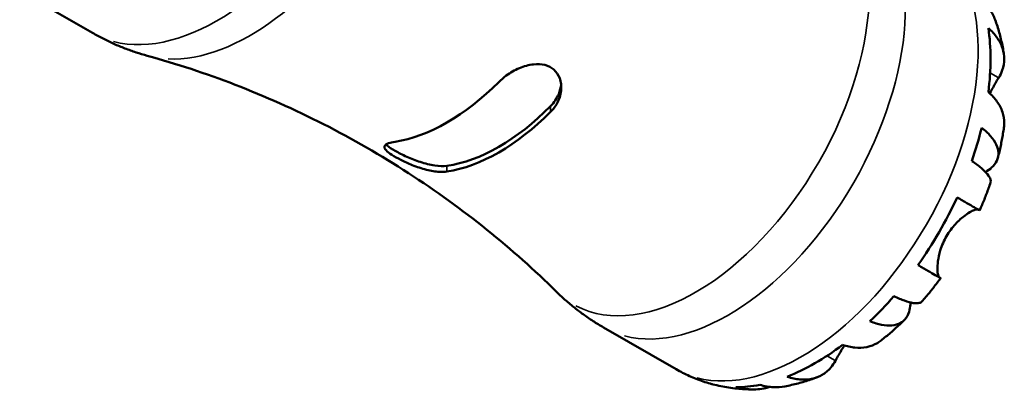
# Model space of a CAD drawing. Header units: millimetres. Extents: x -60 to 667, y 0 to 420.
# Tile 4 of 6: x 377 to 457, y 318 to 349. Entities that reach past the tile are written whole.
import ezdxf

# ---------------------------------------------------------------- set-up
doc = ezdxf.new("R2010")
doc.units = ezdxf.units.MM
doc.layers.add('Visible (ISO)', color=7, linetype='Continuous', lineweight=50)
doc.layers.add('Visible Narrow (ISO)', color=7, linetype='Continuous', lineweight=35)

msp = doc.modelspace()

# ---------------------------------------------------------------- linework, layer by layer
at = {"layer": 'Visible (ISO)'}
for p, q in [((376.788, 351.651), (382.742, 348.222)), ((424.573, 324.133), (430.528, 320.704))]:
    msp.add_line(p, q, dxfattribs=at)
for centre, major_axis, start_param, end_param in [((441.889, 337.818), (10.15, 17.625), 5.337859, 5.653848), ((411.766, 355.164), (8.714, 15.131), 3.574283, 4.275831), ((416.009, 352.721), (-8.44, -14.656), 0.420788, 1.146141), ((416.009, 352.721), (-8.714, -15.131), 0.43269, 1.134239), ((441.889, 337.818), (10.15, 17.625), 5.029592, 5.176716), ((441.889, 337.818), (10.15, 17.625), 4.552461, 4.86845), ((441.889, 337.818), (10.15, 17.625), 4.244194, 4.391318), ((441.889, 337.818), (10.15, 17.625), 3.767063, 4.083052), ((441.889, 337.818), (-10.15, -17.625), 0.145125, 0.156061), ((441.889, 337.818), (-10.15, -17.625), 0.317203, 0.464327)]:
    msp.add_ellipse(centre, major_axis=major_axis, ratio=0.578093, start_param=start_param, end_param=end_param, dxfattribs=at)
for points, knots in [([(456.697, 349.162), (456.588, 349.476), (456.439, 349.774), (456.082, 350.327), (455.835, 350.626), (455.544, 350.898)], [4.3338657, 4.3338657, 4.3338657, 4.3338657, 4.4638373, 4.4638373, 4.6079695, 4.6079695, 4.6079695, 4.6079695]), ([(456.698, 349.162), (456.758, 348.987), (456.816, 348.812), (456.923, 348.461), (456.974, 348.285), (457.068, 347.934), (457.112, 347.758), (457.193, 347.407), (457.231, 347.232), (457.3, 346.881), (457.332, 346.706), (457.36, 346.531)], [1.2479605, 1.2479605, 1.2479605, 1.2479605, 1.2781373, 1.2781373, 1.3083141, 1.3083141, 1.338491, 1.338491, 1.3686678, 1.3686678, 1.3988446, 1.3988446, 1.3988446, 1.3988446]), ([(456.091, 348.612), (456.376, 348.363), (456.616, 348.097), (456.985, 347.58), (457.145, 347.282), (457.351, 346.673), (457.398, 346.363), (457.394, 345.79), (457.342, 345.476), (457.158, 344.957), (457.057, 344.749), (456.938, 344.554)], [0.1517835, 0.1517835, 0.1517835, 0.1517835, 0.2945318, 0.2945318, 0.4427257, 0.4427257, 0.5909197, 0.5909197, 0.7409091, 0.7409091, 0.8438642, 0.8438642, 0.8438642, 0.8438642]), ([(387.227, 346.352), (386.922, 346.436), (386.616, 346.528), (386.007, 346.728), (385.703, 346.837), (385.098, 347.07), (384.797, 347.195), (384.199, 347.461), (383.903, 347.603), (383.317, 347.901), (383.027, 348.058), (382.742, 348.222)], [3.775588, 3.775588, 3.775588, 3.775588, 3.8054818, 3.8054818, 3.8353756, 3.8353756, 3.8652694, 3.8652694, 3.8951633, 3.8951633, 3.9250571, 3.9250571, 3.9250571, 3.9250571]), ([(387.227, 346.352), (389.598, 345.702), (392.018, 344.911), (396.863, 343.042), (399.287, 341.964), (404.044, 339.543), (406.375, 338.201), (410.856, 335.302), (413.005, 333.746), (417.054, 330.494), (418.953, 328.798), (420.705, 327.073)], [3.775588, 3.775588, 3.775588, 3.775588, 3.8353756, 3.8353756, 3.8951633, 3.8951633, 3.9549509, 3.9549509, 4.0147386, 4.0147386, 4.0745263, 4.0745263, 4.0745263, 4.0745263]), ([(416.009, 344.202), (416.194, 344.387), (416.402, 344.562), (416.955, 344.963), (417.318, 345.171), (418.074, 345.493), (418.466, 345.606), (419.177, 345.686), (419.494, 345.673), (420.063, 345.526), (420.309, 345.4), (420.732, 345.034), (420.894, 344.794), (421.118, 344.204), (421.155, 343.849), (421.076, 343.141), (420.963, 342.789), (420.643, 342.209), (420.465, 341.971), (420.252, 341.758)], [-1.1156334, -1.1156334, -1.1156334, -1.1156334, -1.0318478, -1.0318478, -0.9081449, -0.9081449, -0.7837325, -0.7837325, -0.6780258, -0.6780258, -0.5766921, -0.5766921, -0.4677216, -0.4677216, -0.3399056, -0.3399056, -0.2144476, -0.2144476, -0.1180531, -0.1180531, -0.1180531, -0.1180531]), ([(456.938, 344.554), (456.926, 344.533), (456.914, 344.513), (456.833, 344.379), (456.759, 344.256), (456.615, 344.009), (456.547, 343.89), (456.394, 343.618), (456.31, 343.464), (456.22, 343.293), (456.215, 343.283), (456.21, 343.273)], [-0.5194186, -0.5194186, -0.5194186, -0.5194186, -0.5081412, -0.5081412, -0.4474611, -0.4474611, -0.3968975, -0.3968975, -0.338429, -0.338429, -0.3349335, -0.3349335, -0.3349335, -0.3349335]), ([(421.117, 344.009), (421.09, 343.75), (421.023, 343.481), (420.762, 342.86), (420.528, 342.517), (420.252, 342.237)], [0.2628602, 0.2628602, 0.2628602, 0.2628602, 0.3524001, 0.3524001, 0.4777458, 0.4777458, 0.4777458, 0.4777458]), ([(457.367, 340.477), (457.386, 340.603), (457.395, 340.727), (457.398, 341.13), (457.351, 341.441), (457.145, 342.05), (456.985, 342.348), (456.616, 342.864), (456.376, 343.13), (456.091, 343.38)], [4.223088, 4.223088, 4.223088, 4.223088, 4.2851685, 4.2851685, 4.4333624, 4.4333624, 4.5815563, 4.5815563, 4.7243047, 4.7243047, 4.7243047, 4.7243047]), ([(455.544, 340.464), (455.835, 340.235), (456.082, 340.001), (456.463, 339.564), (456.629, 339.321), (456.852, 338.843), (456.908, 338.609), (456.923, 338.192), (456.884, 337.971), (456.692, 337.557), (456.541, 337.364), (456.227, 337.077), (456.058, 336.954), (455.859, 336.839)], [0.1517731, 0.1517731, 0.1517731, 0.1517731, 0.2959053, 0.2959053, 0.44402, 0.44402, 0.5921347, 0.5921347, 0.7405595, 0.7405595, 0.8889844, 0.8889844, 1.0006265, 1.0006265, 1.0006265, 1.0006265]), ([(457.368, 340.477), (457.344, 340.311), (457.318, 340.145), (457.262, 339.814), (457.233, 339.649), (457.17, 339.319), (457.137, 339.154), (457.068, 338.826), (457.032, 338.662), (456.956, 338.335), (456.916, 338.172), (456.875, 338.009)], [1.7524365, 1.7524365, 1.7524365, 1.7524365, 1.7821253, 1.7821253, 1.8118142, 1.8118142, 1.8415031, 1.8415031, 1.8711919, 1.8711919, 1.9008808, 1.9008808, 1.9008808, 1.9008808]), ([(411.766, 336.872), (411.581, 336.844), (411.374, 336.836), (410.821, 336.867), (410.458, 336.93), (409.702, 337.124), (409.309, 337.256), (408.598, 337.539), (408.282, 337.682), (407.712, 337.969), (407.466, 338.107), (407.043, 338.378), (406.881, 338.505), (406.658, 338.749), (406.621, 338.86), (406.7, 339.048), (406.813, 339.126), (407.132, 339.241), (407.311, 339.283), (407.524, 339.315)], [-1.1156334, -1.1156334, -1.1156334, -1.1156334, -1.0318478, -1.0318478, -0.9081449, -0.9081449, -0.7837325, -0.7837325, -0.6780258, -0.6780258, -0.5766921, -0.5766921, -0.4677216, -0.4677216, -0.3399056, -0.3399056, -0.2144476, -0.2144476, -0.1180531, -0.1180531, -0.1180531, -0.1180531]), ([(411.766, 337.351), (411.49, 337.313), (411.143, 337.321), (410.384, 337.433), (409.973, 337.537), (409.23, 337.778), (408.845, 337.927), (408.126, 338.247), (407.791, 338.418), (407.256, 338.726), (407.029, 338.879), (406.846, 339.041), (406.818, 339.069), (406.792, 339.096)], [0.4619053, 0.4619053, 0.4619053, 0.4619053, 0.5872511, 0.5872511, 0.7125969, 0.7125969, 0.826124, 0.826124, 0.9396512, 0.9396512, 1.0531783, 1.0531783, 1.0773153, 1.0773153, 1.0773153, 1.0773153]), ([(456.273, 335.98), (456.298, 336.056), (456.296, 336.142), (456.238, 336.35), (456.155, 336.497), (455.887, 336.823), (455.702, 337.002), (455.293, 337.344), (455.034, 337.538), (454.735, 337.74)], [4.0581768, 4.0581768, 4.0581768, 4.0581768, 4.1676079, 4.1676079, 4.3157226, 4.3157226, 4.4638373, 4.4638373, 4.6079695, 4.6079695, 4.6079695, 4.6079695]), ([(456.273, 335.98), (456.221, 335.826), (456.167, 335.672), (456.057, 335.365), (456, 335.212), (455.884, 334.907), (455.825, 334.756), (455.704, 334.452), (455.642, 334.301), (455.516, 334), (455.451, 333.85), (455.385, 333.701)], [2.0254068, 2.0254068, 2.0254068, 2.0254068, 2.0540885, 2.0540885, 2.0827701, 2.0827701, 2.1114518, 2.1114518, 2.1401334, 2.1401334, 2.168815, 2.168815, 2.168815, 2.168815]), ([(453.532, 334.761), (453.838, 334.585), (454.11, 334.428), (454.557, 334.172), (454.769, 334.05), (455.1, 333.861), (455.219, 333.794), (455.35, 333.72), (455.385, 333.7), (455.385, 333.701)], [0.1517835, 0.1517835, 0.1517835, 0.1517835, 0.2945318, 0.2945318, 0.4427257, 0.4427257, 0.5909197, 0.5909197, 0.7171211, 0.7171211, 0.7171211, 0.7171211]), ([(455.254, 333.774), (455.237, 333.778), (455.218, 333.781), (455.141, 333.781), (455.071, 333.768), (454.901, 333.711), (454.803, 333.668), (454.54, 333.53), (454.368, 333.422), (453.929, 333.099), (453.659, 332.863), (453.128, 332.287), (452.876, 331.95), (452.665, 331.585)], [-0.4965316, -0.4965316, -0.4965316, -0.4965316, -0.4692739, -0.4692739, -0.4027296, -0.4027296, -0.3375441, -0.3375441, -0.2486094, -0.2486094, -0.1267417, -0.1267417, 0, 0, 0, 0]), ([(452.665, 331.585), (452.56, 331.404), (452.467, 331.218), (452.296, 330.827), (452.222, 330.624), (452.065, 330.114), (452.002, 329.815), (451.93, 329.287), (451.917, 329.061), (451.923, 328.736), (451.934, 328.621), (451.966, 328.434), (451.987, 328.362), (452.035, 328.264), (452.06, 328.234), (452.087, 328.218)], [0, 0, 0, 0, 0.0626039, 0.0626039, 0.1294602, 0.1294602, 0.2322761, 0.2322761, 0.3276608, 0.3276608, 0.3943951, 0.3943951, 0.4598172, 0.4598172, 0.5164309, 0.5164309, 0.5164309, 0.5164309]), ([(452.087, 328.218), (452.139, 328.187), (452.172, 328.167), (452.197, 328.151), (452.161, 328.171), (452.019, 328.251), (451.9, 328.319), (451.569, 328.508), (451.357, 328.63), (450.91, 328.886), (450.638, 329.042), (450.332, 329.218)], [4.0321758, 4.0321758, 4.0321758, 4.0321758, 4.1351309, 4.1351309, 4.2851203, 4.2851203, 4.4333143, 4.4333143, 4.5815082, 4.5815082, 4.7242565, 4.7242565, 4.7242565, 4.7242565]), ([(452.185, 328.158), (452.089, 328.026), (451.991, 327.896), (451.794, 327.636), (451.694, 327.506), (451.492, 327.25), (451.39, 327.123), (451.184, 326.87), (451.079, 326.745), (450.869, 326.496), (450.763, 326.372), (450.656, 326.25)], [2.5435492, 2.5435492, 2.5435492, 2.5435492, 2.5722321, 2.5722321, 2.6009151, 2.6009151, 2.629598, 2.629598, 2.6582809, 2.6582809, 2.6869639, 2.6869639, 2.6869639, 2.6869639]), ([(424.573, 324.133), (424.288, 324.297), (424.007, 324.469), (423.455, 324.826), (423.184, 325.012), (422.654, 325.395), (422.394, 325.592), (421.889, 325.999), (421.642, 326.207), (421.163, 326.634), (420.931, 326.852), (420.705, 327.073)], [3.9250571, 3.9250571, 3.9250571, 3.9250571, 3.9549509, 3.9549509, 3.9848448, 3.9848448, 4.0147386, 4.0147386, 4.0446324, 4.0446324, 4.0745263, 4.0745263, 4.0745263, 4.0745263]), ([(448.354, 326.688), (448.68, 326.531), (448.977, 326.406), (449.48, 326.225), (449.728, 326.155), (450.146, 326.089), (450.315, 326.092), (450.526, 326.148), (450.601, 326.19), (450.655, 326.25)], [0.1517731, 0.1517731, 0.1517731, 0.1517731, 0.2959053, 0.2959053, 0.44402, 0.44402, 0.5921347, 0.5921347, 0.7010969, 0.7010969, 0.7010969, 0.7010969]), ([(449.71, 326.168), (449.708, 325.947), (449.686, 325.745), (449.595, 325.332), (449.502, 325.103), (449.238, 324.728), (449.066, 324.582), (448.696, 324.384), (448.464, 324.314), (447.937, 324.265), (447.642, 324.287), (447.072, 324.396), (446.746, 324.491), (446.401, 324.628)], [3.7624442, 3.7624442, 3.7624442, 3.7624442, 3.8707592, 3.8707592, 4.019184, 4.019184, 4.1676089, 4.1676089, 4.3157236, 4.3157236, 4.4638383, 4.4638383, 4.6079705, 4.6079705, 4.6079705, 4.6079705]), ([(449.198, 324.714), (449.078, 324.597), (448.956, 324.481), (448.711, 324.252), (448.587, 324.139), (448.337, 323.914), (448.211, 323.804), (447.956, 323.585), (447.828, 323.477), (447.568, 323.263), (447.438, 323.158), (447.306, 323.054)], [2.8115339, 2.8115339, 2.8115339, 2.8115339, 2.8412346, 2.8412346, 2.8709352, 2.8709352, 2.9006359, 2.9006359, 2.9303365, 2.9303365, 2.9600372, 2.9600372, 2.9600372, 2.9600372]), ([(444.302, 322.652), (444.212, 322.509), (444.127, 322.369), (443.949, 322.07), (443.859, 321.914), (443.702, 321.639), (443.635, 321.517), (443.574, 321.406)], [-1.8737293, -1.8737293, -1.8737293, -1.8737293, -1.8197306, -1.8197306, -1.7537673, -1.7537673, -1.6939957, -1.6939957, -1.6939957, -1.6939957]), ([(444.152, 322.7), (444.511, 322.579), (444.862, 322.506), (445.495, 322.446), (445.834, 322.458), (446.465, 322.586), (446.758, 322.702), (447.106, 322.907), (447.207, 322.976), (447.305, 323.054)], [0.1517835, 0.1517835, 0.1517835, 0.1517835, 0.2945318, 0.2945318, 0.4427257, 0.4427257, 0.5909197, 0.5909197, 0.6519728, 0.6519728, 0.6519728, 0.6519728]), ([(443.574, 321.406), (443.464, 321.204), (443.333, 321.012), (442.975, 320.591), (442.728, 320.388), (442.233, 320.096), (441.94, 319.98), (441.308, 319.852), (440.969, 319.84), (440.336, 319.9), (439.986, 319.973), (439.626, 320.094)], [4.0322243, 4.0322243, 4.0322243, 4.0322243, 4.1351794, 4.1351794, 4.2851688, 4.2851688, 4.4333627, 4.4333627, 4.5815566, 4.5815566, 4.724305, 4.724305, 4.724305, 4.724305]), ([(433.32, 319.53), (433.127, 319.584), (432.936, 319.643), (432.554, 319.771), (432.364, 319.84), (431.987, 319.987), (431.8, 320.065), (431.43, 320.232), (431.246, 320.32), (430.883, 320.505), (430.704, 320.603), (430.528, 320.704)], [3.7799318, 3.7799318, 3.7799318, 3.7799318, 3.8089569, 3.8089569, 3.8379819, 3.8379819, 3.867007, 3.867007, 3.8960321, 3.8960321, 3.9250571, 3.9250571, 3.9250571, 3.9250571]), ([(442.057, 320.04), (441.891, 319.978), (441.723, 319.917), (441.384, 319.803), (441.213, 319.748), (440.867, 319.643), (440.693, 319.594), (440.341, 319.5), (440.163, 319.456), (439.804, 319.375), (439.623, 319.337), (439.441, 319.302)], [3.3134225, 3.3134225, 3.3134225, 3.3134225, 3.343613, 3.343613, 3.3738036, 3.3738036, 3.4039941, 3.4039941, 3.4341847, 3.4341847, 3.4643752, 3.4643752, 3.4643752, 3.4643752]), ([(436.77, 319.052), (436.559, 319.053), (436.346, 319.059), (435.919, 319.081), (435.705, 319.097), (435.274, 319.141), (435.058, 319.168), (434.625, 319.234), (434.408, 319.273), (433.974, 319.362), (433.758, 319.413), (433.541, 319.469)], [3.6061078, 3.6061078, 3.6061078, 3.6061078, 3.6386468, 3.6386468, 3.6711858, 3.6711858, 3.7037249, 3.7037249, 3.7362639, 3.7362639, 3.7688029, 3.7688029, 3.7688029, 3.7688029]), ([(438.222, 319.258), (438.102, 319.223), (437.981, 319.193), (437.435, 319.076), (437.006, 319.042), (436.236, 319.068), (435.825, 319.129), (435.424, 319.242)], [4.2731777, 4.2731777, 4.2731777, 4.2731777, 4.3157226, 4.3157226, 4.4638373, 4.4638373, 4.6079695, 4.6079695, 4.6079695, 4.6079695]), ([(437.377, 319.431), (437.759, 319.316), (438.141, 319.253), (438.794, 319.222), (439.12, 319.242), (439.441, 319.303)], [0.1517731, 0.1517731, 0.1517731, 0.1517731, 0.2959053, 0.2959053, 0.4233411, 0.4233411, 0.4233411, 0.4233411])]:
    msp.add_open_spline(points, degree=3, knots=knots, dxfattribs=at)
msp.add_open_spline([(433.447, 319.495), (433.478, 319.486), (433.51, 319.478), (433.541, 319.469)], degree=3, dxfattribs=at)
at = {"layer": 'Visible Narrow (ISO)'}
for p, q in [((456.903, 344.574), (456.273, 344.937)), ((420.252, 342.213), (420.252, 341.782)), ((411.766, 336.896), (411.766, 337.327)), ((451.999, 328.268), (450.424, 329.175)), ((443.539, 321.426), (442.919, 321.783))]:
    msp.add_line(p, q, dxfattribs=at)
for centre, major_axis, start_param, end_param in [((392.972, 365.987), (10.23, 17.765), 3.298672, 6.126106), ((395.648, 364.446), (-10.034, -17.424), 0.291602, 2.849991), ((432.127, 343.439), (10.034, 17.424), 3.16415, 6.260628), ((434.803, 341.898), (-10.23, -17.765), 0.15708, 2.984513), ((440.758, 338.469), (10.23, 17.765), 3.298672, 6.126106)]:
    msp.add_ellipse(centre, major_axis=major_axis, ratio=0.578093, start_param=start_param, end_param=end_param, dxfattribs=at)

doc.saveas('drawing.dxf')
